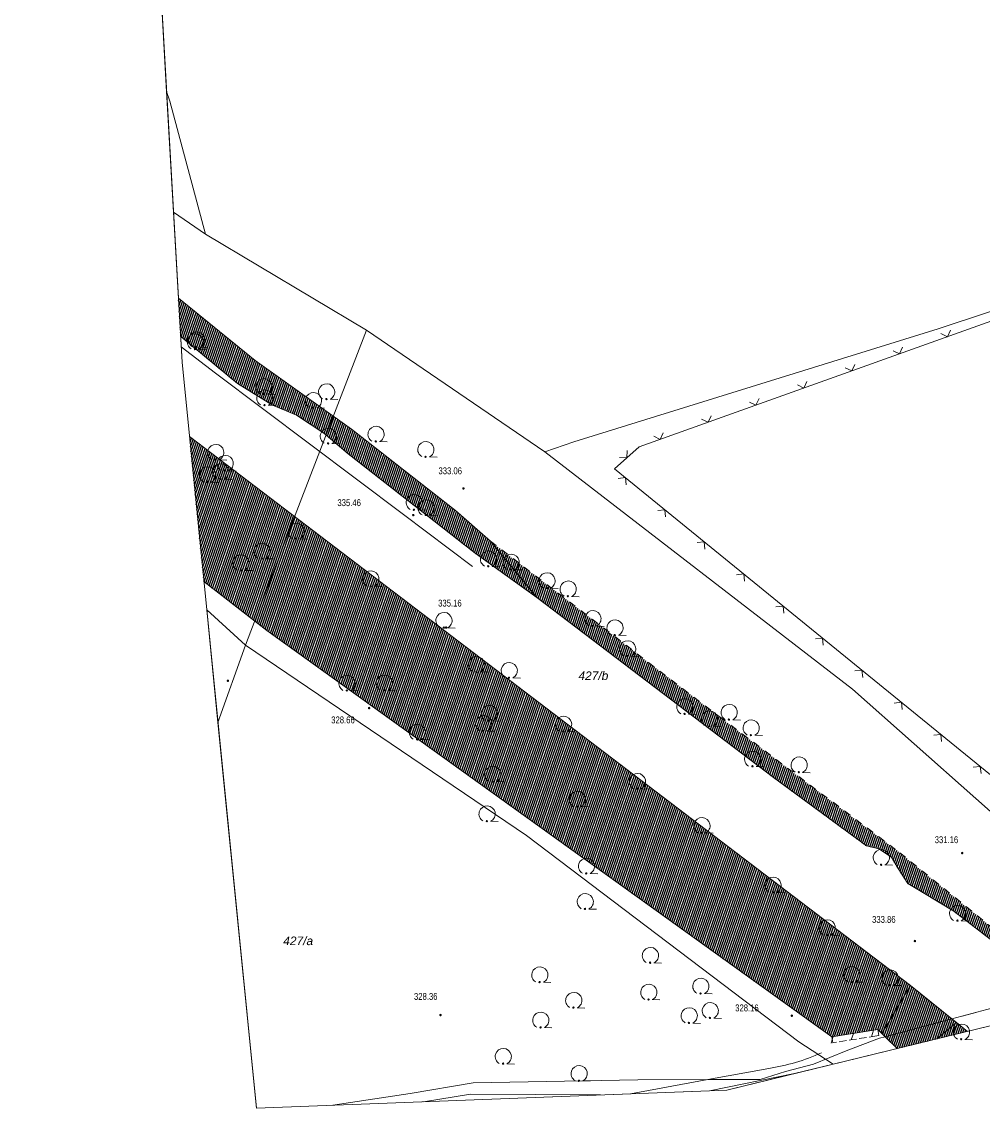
# Model space of a CAD drawing. Header units: metres. Extents: x 345144 to 348639, y 5629211 to 5635235.
# Tile 32 of 256: x 345972 to 346067, y 5631091 to 5631200. Entities that reach past the tile are written whole.
import ezdxf
from ezdxf.enums import TextEntityAlignment as Align

# ---------------------------------------------------------------- set-up
doc = ezdxf.new("R2010")
doc.units = ezdxf.units.M
doc.header["$MEASUREMENT"] = 0
doc.linetypes.add('4_4', pattern=[1.4, 0.7, -0.7])
doc.linetypes.add('8_8', pattern=[2.8, 1.4, -1.4])
for name, color, linetype in [('028 Geländeform', 7, 'Continuous'), ('028 Geländeform Ausg.', 7, 'Continuous'), ('081-083 Topographie', 7, 'Continuous'), ('AX Flurstück', 7, 'Continuous'), ('Blatt', 7, 'Continuous'), ('Definitionslinie', 7, 'Continuous'), ('Gemeinde Lokation', 7, 'Continuous'), ('Ortsteil Lokation', 7, 'Continuous'), ('Präsentationsobjekt -Text (punktförmig)', 7, 'Continuous')]:
    doc.layers.add(name, color=color, linetype=linetype)
doc.styles.add('ARIAL', font='arial.ttf', dxfattribs={"height": 1})
doc.styles.add('ARIALIT', font='ariali.ttf', dxfattribs={"height": 1})
pattern_1 = [(250.9552151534, (0, 0), (0.1890527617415, -0.065261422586), [])]

# ---------------------------------------------------------------- blocks, each defined once
blk = doc.blocks.new('alk_043x_nrw')
h = blk.add_hatch(color=7)
edge = h.paths.add_edge_path(flags=0)
edge.add_arc((0, 0), 1, 180, 360, ccw=False)
edge.add_arc((0, 0), 1, 0, 180, ccw=False)
blk = doc.blocks.new('alk_7100_nrwx2')
at = {"true_color": 0x2e2e2e}
h = blk.add_hatch(color=250, dxfattribs=at)
edge = h.paths.add_edge_path(flags=0)
edge.add_arc((0.024073, -0.597267), 0.057254, 180, 360, ccw=False)
edge.add_arc((0.024073, -0.597267), 0.057255, 0, 180, ccw=False)
at = {"color": 250, "lineweight": 5, "true_color": 0x2e2e2e, "flags": 128}
blk.add_lwpolyline([(0.349382, -0.597267), (1, -0.597267)], dxfattribs=at)
at = {"color": 250, "lineweight": 5, "true_color": 0x2e2e2e}
for centre, radius, start, end in [((0.024073, 0.012362), 0.690995, -61.91481688, -118.08518312), ((0.024073, -0.597267), 0.057255, 0, 180), ((0.024073, -0.597267), 0.057254, 180, 0)]:
    blk.add_arc(centre, radius, start, end, dxfattribs=at)

msp = doc.modelspace()

# ---------------------------------------------------------------- hatches: boundary and pattern name
at = {"layer": '028 Geländeform', "true_color": 0xb27500}
h = msp.add_hatch(dxfattribs=at)
h.set_pattern_fill('_USER', color=44, scale=0.2, angle=250.95521515, style=0, pattern_type=0)
h.set_pattern_definition(pattern_1)
h.paths.add_polyline_path([(345987.777, 5631168.686), (345987.564, 5631172.439), (345995.104, 5631166.313), (346004.601, 5631159.548), (346014.825, 5631151.563), (346018.258, 5631148.548), (346022.836, 5631143.004), (346016.76, 5631147.355), (346004.259, 5631157.135), (346001.864, 5631159.174), (345999.179, 5631160.943), (345996.833, 5631161.917), (345993.372, 5631164.04), (345987.849, 5631168.632)], flags=0)
h = msp.add_hatch(dxfattribs=at)
h.set_pattern_fill('_USER', color=44, scale=0.2, angle=250.95521515, style=0, pattern_type=0)
h.set_pattern_definition(pattern_1)
h.paths.add_polyline_path([(345996.254, 5631139.77), (345990.077, 5631144.57), (345988.653, 5631158.829), (346059.588, 5631104.861), (346056.77, 5631100.149), (346056.377, 5631100.542), (346051.835, 5631099.816)], flags=0)
h = msp.add_hatch(dxfattribs=at)
h.set_pattern_fill('_USER', color=44, scale=0.2, angle=250.95521515, style=0, pattern_type=0)
h.set_pattern_definition(pattern_1)
h.paths.add_polyline_path([(346071.73, 5631107.197), (346073.983, 5631104.346), (346073.983, 5631104.346), (346072.836, 5631105.262), (346072.836, 5631105.262), (346063.825, 5631112.163), (346063.825, 5631112.163), (346059.31, 5631114.882), (346059.31, 5631114.882), (346058.363, 5631116.36), (346058.363, 5631116.36), (346057.706, 5631117.477), (346057.706, 5631117.477), (346056.47, 5631118.309), (346056.47, 5631118.309), (346055.235, 5631118.58), (346055.235, 5631118.58), (346046.103, 5631125.309), (346046.103, 5631125.309), (346022.836, 5631143.004), (346022.836, 5631143.004), (346018.258, 5631148.548), (346018.258, 5631148.548), (346040.773, 5631131.301), (346040.773, 5631131.301), (346058.536, 5631117.915), (346058.536, 5631117.915)], flags=0)
h = msp.add_hatch(dxfattribs=at)
h.set_pattern_fill('_USER', color=44, scale=0.2, angle=250.95521515, style=0, pattern_type=0)
h.set_pattern_definition(pattern_1)
h.paths.add_polyline_path([(346062.178, 5631099.622), (346058.254, 5631098.664), (346057.088, 5631099.831), (346056.77, 5631100.149), (346059.588, 5631104.861), (346063.655, 5631101.586), (346064.095, 5631101.232)], flags=0)
h = msp.add_hatch(dxfattribs=at)
h.set_pattern_fill('_USER', color=44, scale=0.2, angle=250.95521515, style=0, pattern_type=0)
h.set_pattern_definition(pattern_1)
h.paths.add_polyline_path([(346064.095, 5631101.232), (346065.173, 5631100.353), (346062.178, 5631099.622)], flags=0)

# ---------------------------------------------------------------- linework, layer by layer
at = {"layer": '081-083 Topographie', "color": 7, "linetype": 'Continuous', "lineweight": 5, "flags": 128}
for points in [[(346132.047, 5631119.624), (346094.679, 5631110.91), (346094.679, 5631110.91), (346086.912, 5631109.738), (346086.912, 5631109.738), (346084.894, 5631111.379), (346084.894, 5631111.379), (346030.454, 5631155.668), (346030.454, 5631155.668), (346032.879, 5631157.811), (346032.879, 5631157.811), (346079.417, 5631174.439), (346079.417, 5631174.439), (346144.248, 5631193.464)], [(346016.499, 5631146.055), (346009.704, 5631151.164), (346009.704, 5631151.164), (345991.226, 5631165.059), (345991.226, 5631165.059), (345987.835858, 5631167.658279)], [(346056.531, 5631099.682), (346057.088, 5631099.831), (346057.088, 5631099.831), (346063.655, 5631101.586), (346063.655, 5631101.586), (346073.983, 5631104.346)], [(346002.754919, 5631093.082609), (346010.378, 5631094.253), (346010.378, 5631094.253), (346016.544, 5631095.306), (346016.544, 5631095.306), (346032.753, 5631095.585), (346032.753, 5631095.585), (346039.633, 5631095.609), (346039.633, 5631095.609), (346044.774, 5631095.627), (346044.774, 5631095.627), (346047.287, 5631096.421), (346047.287, 5631096.421), (346050.05, 5631097.131), (346050.05, 5631097.131), (346053.252, 5631098.436), (346053.252, 5631098.436), (346056.531, 5631099.682)], [(346032.022913, 5631094.211585), (346039.633, 5631095.609), (346039.633, 5631095.609), (346045.63, 5631096.711)], [(346011.662526, 5631093.426208), (346016.306, 5631094.176), (346016.306, 5631094.176), (346029.09109, 5631094.098493)]]:
    msp.add_lwpolyline(points, dxfattribs=at)
at = {"layer": '081-083 Topographie', "color": 7, "linetype": 'Continuous', "lineweight": 5}
msp.add_arc((346042.372, 5631117.465), 21.008167, -81.07841638, -66.29503957, dxfattribs=at)
at = {"layer": 'AX Flurstück', "color": 8, "linetype": 'Continuous', "lineweight": 13, "true_color": 0x808080, "flags": 128}
for points in [[(345986.707, 5631191.792), (345986.41, 5631192.755), (345985.574, 5631207.461), (345963.663, 5631266.754), (345952.443, 5631293.282), (345945.75, 5631312.169), (345948.987, 5631312.185), (345966.695, 5631311.831), (345984.815, 5631310.903), (346000.994, 5631309.385), (346017.044, 5631307.902), (346033.746, 5631305.462), (346033.446, 5631274.914), (346039.963, 5631274.739), (346062.884, 5631274.109), (346088.783, 5631273.408), (346089.038, 5631272.633), (346112.077, 5631272.161), (346111.767, 5631241.593), (346135.143, 5631241.364)], [(346144.247, 5631193.464), (346112.296, 5631185.98), (346062.308, 5631169.418), (346026.447, 5631158.327), (346023.613, 5631157.345), (346006.074, 5631169.302), (345990.237, 5631178.725), (345986.707, 5631191.792)], [(346156.527, 5631120.405), (346107.715, 5631109.339), (346086.564, 5631104.7), (346084.206, 5631107.112), (346053.871, 5631133.992), (346023.613, 5631157.345), (346026.447, 5631158.327), (346062.308, 5631169.418), (346112.296, 5631185.98), (346144.247, 5631193.464)], [(345990.237, 5631178.725), (345987.084, 5631180.894), (345986.41, 5631192.755), (345986.707, 5631191.792), (345990.237, 5631178.725)], [(345987.921, 5631166.16), (345987.084, 5631180.894), (345990.237, 5631178.725), (346006.074, 5631169.302), (345998.509, 5631149.649), (345994.175, 5631138.316), (345990.354, 5631141.795), (345987.921, 5631166.16)], [(346075.996, 5631102.996), (346051.983, 5631097.132), (346048.599, 5631099.313), (346021.804, 5631119.616), (345994.175, 5631138.316), (345998.509, 5631149.649), (346006.074, 5631169.302), (346023.613, 5631157.345), (346053.871, 5631133.992), (346084.206, 5631107.112), (346086.564, 5631104.7), (346085.216, 5631104.404), (346075.996, 5631102.996)], [(345991.46, 5631130.716), (345990.354, 5631141.795), (345994.175, 5631138.316), (345991.46, 5631130.716)], [(345995.247, 5631092.793), (345991.46, 5631130.716), (345994.175, 5631138.316), (346021.804, 5631119.616), (346048.599, 5631099.313), (346051.983, 5631097.132), (346048.176, 5631096.203), (346039.802, 5631094.512), (345995.247, 5631092.793)], [(346041.522, 5631094.578), (346039.802, 5631094.512), (346048.176, 5631096.203), (346041.522, 5631094.578)]]:
    msp.add_lwpolyline(points, dxfattribs=at)
at = {"layer": 'Blatt', "color": 205, "linetype": 'Continuous', "lineweight": 5, "true_color": 0x873099, "flags": 128}
msp.add_lwpolyline([(345985.574, 5631207.461), (345972.989, 5631241.516), (346382.232, 5631229.992), (346375.196, 5630980.116), (346142.782, 5630986.659), (346123.395, 5631062.255), (346122.359, 5631110.077), (346075.996, 5631102.996), (346041.522, 5631094.578), (345995.247, 5631092.793), (345987.921, 5631166.16), (345985.574, 5631207.461)], dxfattribs=at)
at = {"layer": 'Definitionslinie', "color": 7, "linetype": 'Continuous', "lineweight": 5, "flags": 128}
for points in [[(346032.879, 5631157.811), (346079.417, 5631174.439)], [(346062.572, 5631168.951), (346063.211, 5631168.649), (346063.513, 5631169.288)], [(346062.572, 5631168.951), (346063.211, 5631168.649), (346063.513, 5631169.288)], [(345987.835858, 5631167.658279), (345991.226, 5631165.059)], [(346057.863, 5631167.269), (346058.502, 5631166.966), (346058.805, 5631167.605)], [(346057.863, 5631167.269), (346058.502, 5631166.966), (346058.805, 5631167.605)], [(345991.226, 5631165.059), (346009.704, 5631151.164)], [(346053.155, 5631165.586), (346053.794, 5631165.284), (346054.096, 5631165.923)], [(346053.155, 5631165.586), (346053.794, 5631165.284), (346054.096, 5631165.923)], [(346048.446, 5631163.904), (346049.085, 5631163.601), (346049.388, 5631164.241)], [(346048.446, 5631163.904), (346049.085, 5631163.601), (346049.388, 5631164.241)], [(346043.738, 5631162.222), (346044.377, 5631161.919), (346044.679, 5631162.558)], [(346043.738, 5631162.222), (346044.377, 5631161.919), (346044.679, 5631162.558)], [(346039.029, 5631160.539), (346039.668, 5631160.237), (346039.971, 5631160.876)], [(346039.029, 5631160.539), (346039.668, 5631160.237), (346039.971, 5631160.876)], [(346034.321, 5631158.857), (346034.96, 5631158.554), (346035.263, 5631159.194)], [(346034.321, 5631158.857), (346034.96, 5631158.554), (346035.263, 5631159.194)], [(346030.454, 5631155.668), (346032.879, 5631157.811)], [(346030.961, 5631156.783), (346031.667, 5631156.74), (346031.71, 5631157.445)], [(346030.961, 5631156.783), (346031.667, 5631156.74), (346031.71, 5631157.445)], [(346030.454, 5631155.668), (346084.894, 5631111.379), (346084.894, 5631111.379), (346086.912, 5631109.738)], [(346031.605, 5631154.087), (346031.533, 5631154.791), (346030.829, 5631154.718)], [(346031.605, 5631154.087), (346031.533, 5631154.79), (346030.829, 5631154.718)], [(346009.704, 5631151.164), (346016.499, 5631146.055)], [(346035.484, 5631150.932), (346035.411, 5631151.635), (346034.708, 5631151.563)], [(346035.484, 5631150.932), (346035.411, 5631151.635), (346034.708, 5631151.563)], [(346039.362, 5631147.776), (346039.29, 5631148.48), (346038.586, 5631148.407)], [(346039.362, 5631147.776), (346039.29, 5631148.48), (346038.586, 5631148.407)], [(346043.241, 5631144.621), (346043.168, 5631145.324), (346042.465, 5631145.252)], [(346043.241, 5631144.621), (346043.169, 5631145.324), (346042.465, 5631145.252)], [(346047.119, 5631141.466), (346047.047, 5631142.169), (346046.344, 5631142.097)], [(346047.119, 5631141.466), (346047.047, 5631142.169), (346046.344, 5631142.097)], [(346050.998, 5631138.31), (346050.926, 5631139.014), (346050.222, 5631138.941)], [(346050.998, 5631138.31), (346050.926, 5631139.014), (346050.222, 5631138.941)], [(346054.877, 5631135.155), (346054.804, 5631135.858), (346054.101, 5631135.786)], [(346054.877, 5631135.155), (346054.804, 5631135.858), (346054.101, 5631135.786)], [(346058.755, 5631131.999), (346058.683, 5631132.703), (346057.979, 5631132.63)], [(346058.755, 5631132), (346058.683, 5631132.703), (346057.98, 5631132.631)], [(346062.634, 5631128.844), (346062.562, 5631129.548), (346061.858, 5631129.475)], [(346062.634, 5631128.844), (346062.561, 5631129.547), (346061.858, 5631129.475)], [(346066.512, 5631125.689), (346066.44, 5631126.392), (346065.737, 5631126.32)], [(346066.513, 5631125.689), (346066.44, 5631126.392), (346065.737, 5631126.32)], [(346053.252, 5631098.436), (346056.531, 5631099.682)], [(346050.05, 5631097.131), (346053.252, 5631098.436)], [(346032.022913, 5631094.211585), (346039.633, 5631095.609), (346039.633, 5631095.609), (346045.63, 5631096.711)], [(346047.287, 5631096.421), (346050.05, 5631097.131)], [(346016.544, 5631095.306), (346032.753, 5631095.585)], [(346032.753, 5631095.585), (346039.633, 5631095.609), (346039.633, 5631095.609), (346044.774, 5631095.627)], [(346044.774, 5631095.627), (346047.287, 5631096.421)], [(346010.378, 5631094.253), (346016.544, 5631095.306)], [(346002.754919, 5631093.082609), (346010.378, 5631094.253)], [(346011.662526, 5631093.426208), (346016.306, 5631094.176)], [(346016.306, 5631094.176), (346029.09109, 5631094.098493)]]:
    msp.add_lwpolyline(points, dxfattribs=at)
at = {"layer": 'Definitionslinie', "color": 44, "linetype": 'Continuous', "lineweight": 5, "true_color": 0xb27500, "flags": 128}
for points in [[(345987.564168, 5631172.439302), (345995.104, 5631166.313)], [(345987.777473, 5631168.685694), (345987.849, 5631168.632)], [(345987.849, 5631168.632), (345993.372, 5631164.04)], [(345995.104, 5631166.313), (346004.601, 5631159.548)], [(345993.372, 5631164.04), (345996.833, 5631161.917)], [(345996.833, 5631161.917), (345999.179, 5631160.943)], [(345999.179, 5631160.943), (346001.864, 5631159.174)], [(346004.601, 5631159.548), (346014.825, 5631151.563)], [(345988.653039, 5631158.828917), (346059.588, 5631104.861)], [(346001.864, 5631159.174), (346004.259, 5631157.135)], [(346004.259, 5631157.135), (346016.76, 5631147.355)], [(346014.825, 5631151.563), (346018.258, 5631148.548)], [(346018.258, 5631148.548), (346022.836, 5631143.004)], [(346018.258, 5631148.548), (346022.836, 5631143.004)], [(346016.76, 5631147.355), (346022.836, 5631143.004)], [(345990.076804, 5631144.570472), (345996.254, 5631139.77)], [(346022.836, 5631143.004), (346046.103, 5631125.309)], [(345996.254, 5631139.77), (346051.835, 5631099.816)], [(346046.103, 5631125.309), (346055.235, 5631118.58)], [(346055.235, 5631118.58), (346056.47, 5631118.309)], [(346056.47, 5631118.309), (346057.706, 5631117.477)], [(346057.706, 5631117.477), (346058.363, 5631116.36)], [(346058.363, 5631116.36), (346059.31, 5631114.882)], [(346059.31, 5631114.882), (346063.825, 5631112.163)], [(346063.825, 5631112.163), (346072.836, 5631105.262)], [(346056.77, 5631100.149), (346059.588, 5631104.861)], [(346056.77, 5631100.149), (346059.588, 5631104.861)], [(346059.588, 5631104.861), (346063.655, 5631101.586), (346063.655, 5631101.586), (346064.095, 5631101.232)], [(346062.177819, 5631099.621821), (346064.095, 5631101.232)], [(346062.177819, 5631099.621821), (346064.095, 5631101.232)], [(346064.095, 5631101.232), (346065.173383, 5631100.35329)], [(346051.778, 5631099.2), (346051.986, 5631099.84)], [(346051.778, 5631099.2), (346051.986, 5631099.84)], [(346051.835, 5631099.816), (346056.377, 5631100.542)], [(346051.835, 5631099.816), (346056.377, 5631100.542)], [(346051.93, 5631099.224), (346051.835, 5631099.816)], [(346051.93, 5631099.224), (346051.835, 5631099.816)], [(346053.753, 5631099.516), (346053.961, 5631100.156)], [(346053.753, 5631099.516), (346053.961, 5631100.156)], [(346055.51, 5631099.796), (346055.88, 5631099.855)], [(346055.51, 5631099.796), (346055.88, 5631099.855)], [(346055.729, 5631099.831), (346055.937, 5631100.471)], [(346055.729, 5631099.831), (346055.937, 5631100.471)], [(346055.88, 5631099.855), (346056.472, 5631099.95)], [(346055.88, 5631099.855), (346056.472, 5631099.95)], [(346056.472, 5631099.95), (346056.377, 5631100.542)], [(346056.472, 5631099.95), (346056.377, 5631100.542)], [(346056.377, 5631100.542), (346056.77, 5631100.149)], [(346056.77, 5631100.149), (346057.088, 5631099.831), (346057.088, 5631099.831), (346058.253689, 5631098.663611)], [(346051.93, 5631099.224), (346052.3, 5631099.283)], [(346051.93, 5631099.224), (346052.3, 5631099.283)], [(346052.547, 5631099.323), (346053.288, 5631099.441)], [(346052.547, 5631099.323), (346053.288, 5631099.441)], [(346053.535, 5631099.48), (346053.905, 5631099.54)], [(346053.535, 5631099.48), (346053.905, 5631099.54)], [(346053.905, 5631099.54), (346054.275, 5631099.599)], [(346053.905, 5631099.54), (346054.275, 5631099.599)], [(346054.522, 5631099.638), (346055.263, 5631099.757)], [(346054.522, 5631099.638), (346055.263, 5631099.757)]]:
    msp.add_lwpolyline(points, dxfattribs=at)
at = {"layer": 'Definitionslinie', "color": 44, "linetype": '4_4', "lineweight": 5, "true_color": 0xb27500, "flags": 128}
for points in [[(346018.258, 5631148.548), (346040.773, 5631131.301)], [(346040.773, 5631131.301), (346058.536, 5631117.915)], [(346058.536, 5631117.915), (346071.73, 5631107.197)]]:
    msp.add_lwpolyline(points, dxfattribs=at)
at = {"layer": 'Definitionslinie', "color": 7, "linetype": '8_8', "lineweight": 5, "flags": 128}
msp.add_lwpolyline([(346056.531, 5631099.682), (346057.088, 5631099.831), (346057.088, 5631099.831), (346063.655, 5631101.586), (346063.655, 5631101.586), (346073.983, 5631104.346)], dxfattribs=at)
at = {"layer": 'Definitionslinie', "color": 7, "linetype": 'Continuous', "lineweight": 5}
msp.add_arc((346042.372, 5631117.465), 21.008167, -81.07841638, -66.29503957, dxfattribs=at)
at = {"layer": 'Gemeinde Lokation', "color": 7, "linetype": 'Continuous', "lineweight": 5, "flags": 128}
msp.add_lwpolyline([(346167.593, 5630889.917), (346123.395, 5631062.255), (346122.359, 5631110.077), (346075.996, 5631102.996), (346041.522, 5631094.578), (345995.247, 5631092.793), (345987.921, 5631166.16), (345985.574, 5631207.461), (345963.663, 5631266.754), (345942.62, 5631316.507), (345931.182, 5631341.16), (345923.175, 5631370.538), (345912.322, 5631403.439), (345906.412, 5631424.13), (345896.873, 5631480.826), (345894.943, 5631530.127)], dxfattribs=at)
at = {"layer": 'Ortsteil Lokation', "color": 7, "linetype": 'Continuous', "lineweight": 5, "flags": 128}
msp.add_lwpolyline([(346167.593, 5630889.917), (346123.395, 5631062.255), (346122.359, 5631110.077), (346075.996, 5631102.996), (346041.522, 5631094.578), (345995.247, 5631092.793), (345987.921, 5631166.16), (345985.574, 5631207.461), (345963.663, 5631266.754), (345942.62, 5631316.507), (345931.182, 5631341.16), (345923.175, 5631370.538), (345912.322, 5631403.439), (345906.412, 5631424.13), (345896.873, 5631480.826), (345894.943, 5631530.127)], dxfattribs=at)

# ---------------------------------------------------------------- block references
at = {"layer": '028 Geländeform', "xscale": 0.125, "yscale": 0.125}
for p, rotation in [((346015.599, 5631153.731), -2.326036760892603), ((346010.672, 5631151.109), -2.326036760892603), ((346013.895, 5631140.053), -2.326036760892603), ((345992.435, 5631134.824), -2.325463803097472), ((346006.324, 5631132.136), -2.326036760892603), ((346064.662, 5631117.882), -2.326036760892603), ((346060.01, 5631109.232), -2.325463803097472), ((346013.344, 5631101.955), -2.326036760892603), ((346047.907, 5631101.891), -2.325463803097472)]:
    msp.add_blockref('alk_043x_nrw', p, dxfattribs=dict(at, rotation=rotation))
at = {"layer": '081-083 Topographie', "xscale": 1.15275, "yscale": 1.15275}
for p, rotation in [((345989.199, 5631168.128), -2.325463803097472), ((345989.339, 5631168.322), -2.325463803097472), ((345995.956, 5631163.714), -2.326036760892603), ((346002.125, 5631163.212), -2.325463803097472), ((345996.033, 5631162.608), -2.325463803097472), ((346000.826, 5631162.354), -2.325463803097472), ((346002.286, 5631158.841), -2.325463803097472), ((346006.98, 5631159.039), -2.325463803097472), ((346011.881, 5631157.53), -2.325463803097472), ((345991.209, 5631157.253), -2.326036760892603), ((345991.689, 5631155.354), -2.325463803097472), ((345992.136, 5631156.169), -2.325463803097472), ((345990.413, 5631155.056), -2.326036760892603), ((346010.739, 5631152.325), -2.326036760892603), ((346011.902, 5631151.81), -2.325463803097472), ((345999.131, 5631149.483), -2.326036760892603), ((345995.767, 5631147.529), -2.326036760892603), ((346018.042, 5631146.773), -2.325463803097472), ((345993.689, 5631146.382), -2.325463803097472), ((346020.267, 5631146.448), -2.325463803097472), ((346006.468, 5631144.815), -2.325463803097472), ((346023.797, 5631144.639), -2.326036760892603), ((346025.871, 5631143.822), -2.326036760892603), ((346013.666, 5631140.732), -2.325463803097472), ((346028.315, 5631140.908), -2.325463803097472), ((346030.488, 5631140.006), -2.326036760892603), ((346031.729, 5631137.953), -2.325463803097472), ((346016.875, 5631136.404), -2.325463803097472), ((346020.084, 5631135.81), -2.326036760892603), ((346004.123, 5631134.554), -2.325463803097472), ((346007.793, 5631134.578), -2.325463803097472), ((346018.115, 5631131.588), -2.326036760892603), ((346037.356, 5631132.249), -2.326036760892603), ((346041.719, 5631131.689), -2.326036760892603), ((346017.571, 5631130.586), -2.326036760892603), ((346025.425, 5631130.528), -2.325463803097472), ((346039.781, 5631131.055), -2.325463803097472), ((346011.04, 5631129.743), -2.325463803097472), ((346043.883, 5631130.163), -2.326036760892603), ((346044.021, 5631127.101), -2.326036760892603), ((346048.594, 5631126.521), -2.325463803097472), ((346018.456, 5631125.61), -2.326036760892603), ((346032.688, 5631124.904), -2.325463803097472), ((346026.784, 5631123.149), -2.325463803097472), ((346017.9, 5631121.714), -2.326036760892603), ((346039.04, 5631120.561), -2.326036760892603), ((346056.681, 5631117.424), -2.325463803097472), ((346027.682, 5631116.572), -2.326036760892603), ((346046.025, 5631114.719), -2.325463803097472), ((346027.559, 5631113.087), -2.325463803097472), ((346064.184, 5631111.926), -2.326036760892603), ((346051.35, 5631110.52), -2.326036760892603), ((346033.966, 5631107.796), -2.326036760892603), ((346023.089, 5631105.885), -2.326036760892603), ((346053.776, 5631105.91), -2.325463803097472), ((346057.547, 5631105.582), -2.326036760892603), ((346038.929, 5631104.769), -2.326036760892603), ((346026.424, 5631103.378), -2.326036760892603), ((346033.807, 5631104.176), -2.326036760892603), ((346039.852, 5631102.367), -2.326036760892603), ((346023.186, 5631101.435), -2.326036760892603), ((346037.785, 5631101.874), -2.326036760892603), ((346064.561, 5631100.267), -2.326036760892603), ((346019.495, 5631097.867), -2.325463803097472), ((346026.96, 5631096.187), -2.325463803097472)]:
    msp.add_blockref('alk_7100_nrwx2', p, dxfattribs=dict(at, rotation=rotation))

# ---------------------------------------------------------------- texts
at = {"layer": '028 Geländeform Ausg.', "color": 44, "true_color": 0xb27500, "style": 'ARIAL', "width": 0.8}
for s, height, p in [('333.06', 0.6761367, (346013.149, 5631155.124)), ('335.46', 0.6761367, (346003.208, 5631151.993)), ('335.16', 0.6761367, (346013.116, 5631142.117)), ('328.66', 0.6761367, (346002.599, 5631130.635)), ('331.16', 0.6761367, (346061.959, 5631118.857)), ('333.86', 0.6761367, (346055.799, 5631111.021)), ('328.36', 0.6761366, (346010.74, 5631103.451)), ('328.16', 0.6761367, (346042.335, 5631102.322))]:
    msp.add_text(s, height=height, dxfattribs=at).set_placement(p)
at = {"layer": 'Präsentationsobjekt -Text (punktförmig)', "color": 8, "true_color": 0x808080, "style": 'ARIALIT'}
for s, p in [('427/b', (346028.382, 5631135.317)), ('427/a', (345999.348, 5631109.254))]:
    msp.add_text(s, height=0.8421, dxfattribs=at).set_placement(p, align=Align.MIDDLE_CENTER)

doc.saveas('drawing.dxf')
